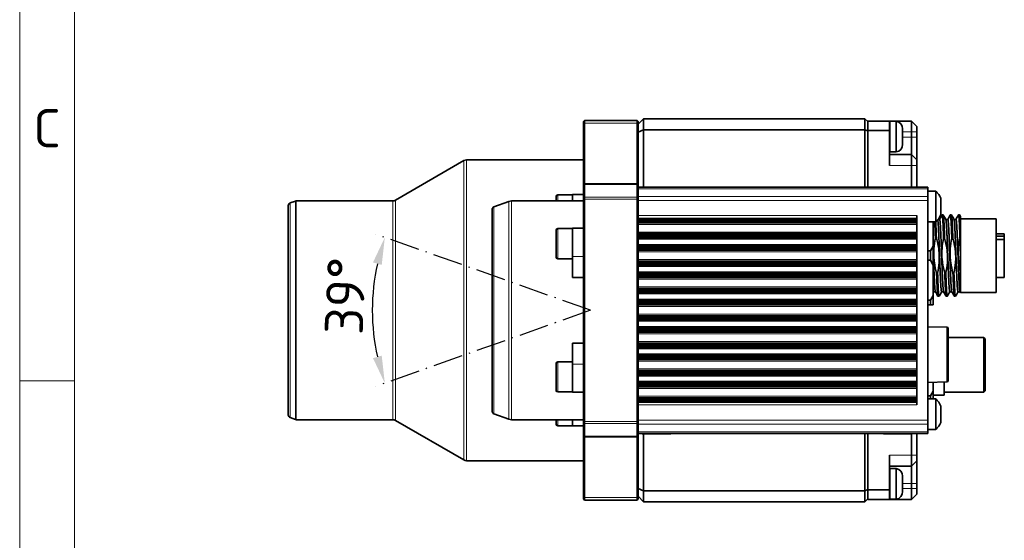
# Model space of a CAD drawing. Header units: millimetres. Extents: x 10 to 830, y 10 to 584.
# Tile 4 of 24: x 10 to 190, y 268 to 363. Entities that reach past the tile are written whole.
import ezdxf

# ---------------------------------------------------------------- set-up
doc = ezdxf.new("R2010")
doc.units = ezdxf.units.MM
doc.header["$LTSCALE"] = 2
doc.linetypes.add('DASH_DOT', pattern=[0.182, 0.1181, -0.0295, 0.0049, -0.0295])
for name, color, linetype, lineweight in [('Bemaßung (ISO)', 7, 'Continuous', 25), ('Rahmen (ISO)', 7, 'Continuous', 70), ('Sichtbar (ISO)', 7, 'Continuous', 35), ('Sichtbar schmal (ISO)', 7, 'Continuous', 18), ('Skizziergeometrie (ISO)', 7, 'Continuous', 25)]:
    doc.layers.add(name, color=color, linetype=linetype, lineweight=lineweight)
doc.styles.add('Bezeichnungstext (ISO)', font='isocpeur.ttf')
doc.styles.add('Notiztext (ISO)', font='isocpeur.ttf')
doc.dimstyles.new('Standard (ISO)', dxfattribs={"dimscale": 2, "dimtxt": 3.5, "dimasz": 2.5, "dimexe": 2, "dimexo": 0, "dimgap": 0.762, "dimtad": 1, "dimtoh": 1, "dimdec": 8, "dimdsep": 46, "dimtxsty": 'Notiztext (ISO)', "dimcen": 0.09, "dimdle": 10, "dimclrd": 256, "dimclre": 256, "dimclrt": 256, "dimadec": 6, "dimazin": 2, "dimtfac": 0.514286, "dimtdec": 3, "dimtmove": 0, "dimatfit": 3, "dimfxl": 1, "dimtolj": 1, "dimlwd": -1, "dimlwe": -1, "dimarcsym": 0})

# ---------------------------------------------------------------- blocks, each defined once
blk = doc.blocks.new('Ränder Basler-A3')
at = {"layer": 'Rahmen (ISO)', "color": 7, "lineweight": 18}
blk.add_line((5, 5), (5, 292), dxfattribs=at)
at = {"layer": 'Rahmen (ISO)', "lineweight": 18}
for p, q in [((10, 194.667), (10, 148.5)), ((10, 148.5), (10, 102.333))]:
    blk.add_line(p, q, dxfattribs=at)
at = {"layer": 'Rahmen (ISO)', "color": 7, "linetype": 'Continuous', "lineweight": 18}
blk.add_line((10, 148.5), (5, 148.5), dxfattribs=at)
at = {"layer": 'Rahmen (ISO)', "insert": (7.5, 171.583), "char_height": 3.5, "attachment_point": 5, "style": 'Bezeichnungstext (ISO)'}
blk.add_mtext('\\fISOCPEUR|b0|i0;{\\H3.5000;C}', dxfattribs=at)
blk = doc.blocks.new('*D24')
at = {"layer": 'Bemaßung (ISO)', "transparency": 16777216}
blk.add_arc((114.45, 309.87), 39.93, 167.6792, 192.3208, dxfattribs=at)
for points in [[(74.64, 318.62), (76.24, 318.16), (76.81, 323.2)], [(76.24, 301.58), (74.64, 301.12), (76.81, 296.54)]]:
    blk.add_solid(points, dxfattribs=at)
at = {"layer": 'Defpoints', "color": 0, "transparency": 16777216}
for p in [(114.43, 309.88), (114.43, 309.86), (114.45, 309.87), (74.78, 305.35)]:
    blk.add_point(p, dxfattribs=at)
at = {"layer": 'Bemaßung (ISO)', "transparency": 16777216, "insert": (65.77, 305.61), "char_height": 7, "attachment_point": 1, "rotation": 87.5941, "style": 'Notiztext (ISO)'}
blk.add_mtext('\\A1;39°', dxfattribs=at)

msp = doc.modelspace()

# ---------------------------------------------------------------- linework, layer by layer
at = {"layer": 'Sichtbar (ISO)'}
for p, q in [((113.35000247, 344.56999977), (113.15000247, 344.36999977)), ((113.15000247, 343.92698608), (113.15000247, 344.36999977)), ((113.35000247, 344.56999977), (113.35000247, 344.09534224)), ((122.95000247, 344.56999977), (113.35000247, 344.56999977)), ((113.35000247, 333.01999977), (113.35000247, 344.09534224)), ((122.95000247, 344.56999977), (123.15000247, 344.36999977)), ((122.95000247, 344.09534224), (122.95000247, 344.56999977)), ((122.95000247, 344.09534224), (122.95000247, 333.01999977)), ((124.15000247, 344.86999977), (123.15000247, 343.86999977)), ((123.15000247, 344.36999977), (123.15000247, 343.92698608)), ((124.15000247, 344.86999977), (124.15000247, 342.86999977)), ((124.15000247, 344.86999977), (164.65000247, 344.86999977)), ((164.65000247, 344.86999977), (165.15000247, 344.36999977)), ((164.65000247, 342.86999977), (164.65000247, 344.86999977)), ((165.15000247, 342.71999977), (165.15000247, 344.46999977)), ((165.15000247, 344.46999977), (169.15000247, 344.46999977)), ((169.15000247, 344.46999977), (173.15000247, 344.46999977)), ((169.15000247, 344.46999977), (169.15000247, 342.71999977)), ((170.35000247, 344.41999977), (169.29000247, 344.41999977)), ((170.35000247, 344.41999977), (170.35000247, 338.81999977)), ((174.15000247, 343.46999977), (173.15000247, 344.46999977)), ((173.15000247, 344.46999977), (173.15000247, 342.46999977)), ((113.15000247, 343.92698608), (113.15000247, 332.81999977)), ((123.15000247, 332.81999977), (123.15000247, 343.92698608)), ((123.15000247, 342.45578621), (124.15000247, 342.86999977)), ((124.15000247, 342.86999977), (124.15000247, 332.36999977)), ((164.65000247, 342.86999977), (124.15000247, 342.86999977)), ((165.15000247, 342.66289299), (164.65000247, 342.86999977)), ((164.65000247, 332.36999977), (164.65000247, 342.86999977)), ((169.15000247, 342.71999977), (165.15000247, 342.71999977)), ((165.15000247, 342.71999977), (165.15000247, 332.36999977)), ((169.15000247, 342.71999977), (169.15000247, 336.36999977)), ((171.55000247, 343.01999977), (171.55000247, 342.83243534)), ((171.55000247, 342.83243534), (171.55000247, 341.61999977)), ((173.15000247, 341.54999977), (173.15000247, 342.46999977)), ((174.15000247, 342.46999977), (174.15000247, 343.46999977)), ((174.15000247, 342.46999977), (174.15000247, 341.54999977)), ((171.55000247, 341.61999977), (171.55000247, 340.40756421)), ((173.15000247, 338.36999977), (173.15000247, 341.54999977)), ((174.15000247, 341.54999977), (174.15000247, 337.36999977)), ((170.35000247, 338.81999977), (169.29000247, 338.81999977)), ((171.55000247, 340.40756421), (171.55000247, 340.21999977)), ((78.74167222, 330.00397437), (91.26795166, 337.23602518)), ((91.76795166, 337.36999977), (113.15000247, 337.36999977)), ((169.15000247, 338.36999977), (173.15000247, 338.36999977)), ((174.15000247, 337.36999977), (173.15000247, 338.36999977)), ((173.15000247, 338.36999977), (173.15000247, 336.36999977)), ((174.15000247, 336.36999977), (174.15000247, 337.36999977)), ((173.15000247, 332.36999977), (173.15000247, 336.36999977)), ((174.15000247, 336.36999977), (174.15000247, 332.36999977)), ((113.35000247, 333.01999977), (113.15000247, 332.81999977)), ((113.15000247, 332.73213181), (113.15000247, 332.81999977)), ((113.15000247, 332.73213181), (113.15000247, 330.42502503)), ((113.35000247, 333.01999977), (113.35000247, 332.87355317)), ((122.95000247, 333.01999977), (113.35000247, 333.01999977)), ((113.35000247, 330.56644638), (113.35000247, 332.87355317)), ((122.95000247, 333.01999977), (123.15000247, 332.81999977)), ((122.95000247, 332.87355317), (122.95000247, 333.01999977)), ((122.95000247, 332.87355317), (122.95000247, 330.56644638)), ((123.15000247, 332.81999977), (123.15000247, 332.73213181)), ((123.15000247, 330.42502503), (123.15000247, 332.73213181)), ((176.15000247, 332.36999977), (123.15000247, 332.36999977)), ((176.15000247, 332.36999977), (176.15000247, 332.07710656)), ((176.15000247, 330.66289299), (176.15000247, 332.07710656)), ((177.62614967, 331.66999977), (176.15000247, 331.66999977)), ((177.62614967, 331.66999977), (177.62614967, 326.06999977)), ((59.47899239, 329.48974232), (60.44089459, 329.83984609)), ((60.61190467, 329.86999977), (78.24167222, 329.86999977)), ((96.77899239, 328.78974232), (99.49843563, 329.77953871)), ((100.01146584, 329.86999977), (113.15000247, 329.86999977)), ((108.15000247, 329.86999977), (108.15000247, 330.67535798)), ((108.45000247, 330.97535798), (111.15000247, 330.97535798)), ((111.15000247, 331.02535798), (111.15000247, 329.86999977)), ((113.15000247, 331.02535798), (111.15000247, 331.02535798)), ((113.15000247, 330.21289299), (113.15000247, 330.42502503)), ((113.15000247, 330.21289299), (113.15000247, 289.52710656)), ((113.35000247, 330.56644638), (113.35000247, 330.21289299)), ((113.35000247, 289.52710656), (113.35000247, 330.21289299)), ((122.95000247, 330.21289299), (122.95000247, 330.56644638)), ((122.95000247, 330.21289299), (122.95000247, 289.52710656)), ((123.15000247, 330.42502503), (123.15000247, 330.21289299)), ((123.15000247, 289.52710656), (123.15000247, 330.21289299)), ((176.15000247, 330.66289299), (176.15000247, 329.95578621)), ((176.15000247, 329.95578621), (176.15000247, 289.78421334)), ((178.55000247, 330.36999977), (178.55000247, 327.36999977)), ((59.15000247, 290.72010354), (59.15000247, 329.01989601)), ((96.45000247, 291.42010354), (96.45000247, 328.31989601)), ((174.15000247, 326.6754087), (123.15000247, 326.6754087)), ((174.15000247, 326.41740062), (123.15000247, 326.41740062)), ((174.15000247, 326.28170018), (123.15000247, 326.28170018)), ((174.15000247, 326.17504369), (123.15000247, 326.17504369)), ((174.15000247, 326.09764277), (123.15000247, 326.09764277)), ((174.15000247, 327.17725949), (174.15000247, 292.56273999)), ((178.30625247, 326.49810096), (178.0023711, 326.49810096)), ((178.96250247, 327.30999977), (178.77500247, 327.30999977)), ((179.80625247, 326.49810096), (179.43809471, 326.49810096)), ((180.46250247, 327.30999977), (180.27500247, 327.30999977)), ((181.30625247, 326.49810096), (180.93809471, 326.49810096)), ((181.96250247, 327.30999977), (181.77500247, 327.30999977)), ((181.97479395, 327.29926098), (182.15000247, 326.99624785)), ((182.15000247, 325.13087432), (182.15000247, 326.99627696)), ((188.65000247, 326.58999977), (182.15000247, 326.58999977)), ((188.65000247, 313.14999977), (188.65000247, 326.58999977)), ((108.15000247, 319.60814285), (108.15000247, 324.50814285)), ((108.45000247, 324.80814285), (111.15000247, 324.80814285)), ((111.15000247, 324.85814285), (111.15000247, 319.69664706)), ((113.15000247, 324.85814285), (111.15000247, 324.85814285)), ((174.15000247, 326.04965098), (123.15000247, 326.04965098)), ((174.15000247, 326.0288789), (123.15000247, 326.0288789)), ((177.62614967, 326.06999977), (176.15000247, 326.06999977)), ((177.15000247, 326.06999977), (177.15000247, 321.60205058)), ((182.15000247, 323.0629921), (182.15000247, 325.13087432)), ((174.15000247, 323.71112024), (123.15000247, 323.71112024)), ((174.15000247, 323.69034815), (123.15000247, 323.69034815)), ((174.15000247, 323.64235635), (123.15000247, 323.64235635)), ((174.15000247, 323.56495541), (123.15000247, 323.56495541)), ((174.15000247, 323.45829891), (123.15000247, 323.45829891)), ((174.15000247, 323.32259846), (123.15000247, 323.32259846)), ((174.15000247, 323.05159274), (123.15000247, 323.05159274)), ((177.73129575, 323.0629921), (177.54379575, 323.0629921)), ((179.23129575, 323.0629921), (179.04379575, 323.0629921)), ((180.73129575, 323.0629921), (180.54379575, 323.0629921)), ((182.15000247, 323.0629921), (182.04379575, 323.0629921)), ((182.15000247, 323.0629921), (182.15000247, 319.86999977)), ((190.15000247, 323.86999977), (188.65000247, 323.86999977)), ((190.15000247, 323.40723699), (188.65000247, 323.40723699)), ((190.15000247, 322.83478191), (188.65000247, 322.83478191)), ((190.15000247, 323.40723699), (190.15000247, 323.86999977)), ((190.15000247, 323.40723699), (190.15000247, 322.83478191)), ((190.15000247, 315.86999977), (190.15000247, 322.83478191)), ((123.15000247, 321.6884064), (174.15000247, 321.6884064)), ((174.15000247, 321.41740069), (123.15000247, 321.41740069)), ((174.15000247, 321.28170025), (123.15000247, 321.28170025)), ((174.15000247, 321.17504376), (123.15000247, 321.17504376)), ((174.15000247, 321.09764284), (123.15000247, 321.09764284)), ((174.15000247, 321.04965105), (123.15000247, 321.04965105)), ((174.15000247, 321.02887897), (123.15000247, 321.02887897)), ((176.65000247, 320.73602518), (176.15000247, 320.73602518)), ((176.65000247, 320.73602518), (177.15000247, 321.60205058)), ((176.65000247, 319.00397437), (176.65000247, 320.73602518)), ((177.15000247, 321.60205058), (177.15000247, 318.13794897)), ((108.45000247, 319.30814285), (111.15000247, 319.30814285)), ((111.15000247, 315.8818338), (111.15000247, 319.69664706)), ((176.65000247, 319.00397437), (176.15000247, 319.00397437)), ((177.15000247, 318.13794897), (176.65000247, 319.00397437)), ((182.15000247, 319.86999977), (182.15000247, 317.07745968)), ((174.15000247, 318.7111203), (123.15000247, 318.7111203)), ((174.15000247, 318.69034822), (123.15000247, 318.69034822)), ((174.15000247, 318.64235642), (123.15000247, 318.64235642)), ((174.15000247, 318.56495548), (123.15000247, 318.56495548)), ((174.15000247, 318.45829898), (123.15000247, 318.45829898)), ((174.15000247, 318.32259853), (123.15000247, 318.32259853)), ((174.15000247, 318.05159281), (123.15000247, 318.05159281)), ((177.15000247, 318.13794897), (177.15000247, 312.60205058)), ((182.15000247, 313.06741374), (182.15000247, 317.07745968)), ((113.15000247, 315.8818338), (111.15000247, 315.8818338)), ((123.15000247, 316.68840647), (174.15000247, 316.68840647)), ((174.15000247, 316.41740076), (123.15000247, 316.41740076)), ((174.15000247, 316.28170032), (123.15000247, 316.28170032)), ((174.15000247, 316.17504383), (123.15000247, 316.17504383)), ((174.15000247, 316.0976429), (123.15000247, 316.0976429)), ((174.15000247, 316.04965112), (123.15000247, 316.04965112)), ((174.15000247, 316.02887904), (123.15000247, 316.02887904)), ((177.94370919, 316.67700745), (177.75620919, 316.67700745)), ((179.44370919, 316.67700745), (179.25620919, 316.67700745)), ((180.94370919, 316.67700745), (180.75620919, 316.67700745)), ((190.15000247, 315.86999977), (188.65000247, 315.86999977)), ((174.15000247, 313.71112037), (123.15000247, 313.71112037)), ((174.15000247, 313.69034829), (123.15000247, 313.69034829)), ((174.15000247, 313.64235648), (123.15000247, 313.64235648)), ((174.15000247, 313.56495555), (123.15000247, 313.56495555)), ((174.15000247, 313.45829904), (123.15000247, 313.45829904)), ((174.15000247, 313.32259859), (123.15000247, 313.32259859)), ((174.15000247, 313.05159288), (123.15000247, 313.05159288)), ((123.15000247, 311.68840654), (174.15000247, 311.68840654)), ((176.65000247, 311.73602518), (176.15000247, 311.73602518)), ((176.65000247, 311.73602518), (177.15000247, 312.60205058)), ((176.65000247, 310.86999977), (176.65000247, 311.73602518)), ((177.15000247, 312.60205058), (177.15000247, 310.86999977)), ((177.54941023, 313.24189859), (177.18125247, 313.24189859)), ((178.21250247, 312.42999977), (178.02500247, 312.42999977)), ((179.04941023, 313.24189859), (178.68125247, 313.24189859)), ((179.71250247, 312.42999977), (179.52500247, 312.42999977)), ((180.54941023, 313.24189859), (180.18125247, 313.24189859)), ((181.21250247, 312.42999977), (181.02500247, 312.42999977)), ((182.0494099, 313.24189859), (181.68125247, 313.24189859)), ((182.15000247, 313.06797649), (182.04240933, 313.25400239)), ((188.65000247, 313.14999977), (182.15000247, 313.14999977)), ((174.15000247, 311.41740083), (123.15000247, 311.41740083)), ((174.15000247, 311.28170039), (123.15000247, 311.28170039)), ((174.15000247, 311.1750439), (123.15000247, 311.1750439)), ((174.15000247, 311.09764297), (123.15000247, 311.09764297)), ((174.15000247, 311.04965118), (123.15000247, 311.04965118)), ((174.15000247, 311.02887911), (123.15000247, 311.02887911)), ((176.65000247, 310.86999977), (176.15000247, 310.86999977)), ((177.15000247, 310.86999977), (176.65000247, 310.86999977)), ((174.15000247, 308.71112044), (123.15000247, 308.71112044)), ((174.15000247, 308.69034835), (123.15000247, 308.69034835)), ((174.15000247, 308.64235655), (123.15000247, 308.64235655)), ((174.15000247, 308.56495562), (123.15000247, 308.56495562)), ((174.15000247, 308.45829911), (123.15000247, 308.45829911)), ((174.15000247, 308.32259866), (123.15000247, 308.32259866)), ((174.15000247, 308.05159295), (123.15000247, 308.05159295)), ((123.15000247, 306.6884066), (174.15000247, 306.6884066)), ((174.15000247, 306.41740089), (123.15000247, 306.41740089)), ((174.15000247, 306.28170046), (123.15000247, 306.28170046)), ((179.6165467, 306.76999977), (176.15000247, 306.86077443)), ((179.86000247, 297.01991411), (179.86000247, 306.52008544)), ((174.15000247, 306.17504396), (123.15000247, 306.17504396)), ((174.15000247, 306.09764304), (123.15000247, 306.09764304)), ((174.15000247, 306.04965125), (123.15000247, 306.04965125)), ((174.15000247, 306.02887917), (123.15000247, 306.02887917)), ((186.40000247, 304.86999977), (179.86000247, 304.86999977)), ((186.40000247, 304.86999977), (186.40000247, 294.86999977)), ((186.65000247, 304.61999977), (186.40000247, 304.86999977)), ((186.65000247, 295.11999977), (186.65000247, 304.61999977)), ((111.15000247, 303.85816575), (113.15000247, 303.85816575)), ((111.15000247, 300.04335249), (111.15000247, 303.85816575)), ((174.15000247, 303.71112051), (123.15000247, 303.71112051)), ((174.15000247, 303.69034842), (123.15000247, 303.69034842)), ((174.15000247, 303.64235662), (123.15000247, 303.64235662)), ((174.15000247, 303.56495568), (123.15000247, 303.56495568)), ((174.15000247, 303.45829918), (123.15000247, 303.45829918)), ((174.15000247, 303.32259873), (123.15000247, 303.32259873)), ((174.15000247, 303.05159301), (123.15000247, 303.05159301)), ((123.15000247, 301.68840667), (174.15000247, 301.68840667)), ((174.15000247, 301.41740096), (123.15000247, 301.41740096)), ((174.15000247, 301.28170052), (123.15000247, 301.28170052)), ((174.15000247, 301.17504403), (123.15000247, 301.17504403)), ((174.15000247, 301.09764311), (123.15000247, 301.09764311)), ((174.15000247, 301.04965132), (123.15000247, 301.04965132)), ((174.15000247, 301.02887924), (123.15000247, 301.02887924)), ((108.15000247, 295.2318567), (108.15000247, 300.1318567)), ((108.45000247, 300.4318567), (111.15000247, 300.4318567)), ((111.15000247, 300.04335249), (111.15000247, 294.8818567)), ((174.15000247, 298.71112057), (123.15000247, 298.71112057)), ((174.15000247, 298.69034849), (123.15000247, 298.69034849)), ((174.15000247, 298.64235669), (123.15000247, 298.64235669)), ((174.15000247, 298.56495575), (123.15000247, 298.56495575)), ((174.15000247, 298.45829925), (123.15000247, 298.45829925)), ((174.15000247, 298.3225988), (123.15000247, 298.3225988)), ((174.15000247, 298.05159308), (123.15000247, 298.05159308)), ((123.15000247, 296.68840674), (174.15000247, 296.68840674)), ((174.15000247, 296.41740103), (123.15000247, 296.41740103)), ((174.15000247, 296.28170059), (123.15000247, 296.28170059)), ((174.15000247, 296.1750441), (123.15000247, 296.1750441)), ((174.15000247, 296.09764317), (123.15000247, 296.09764317)), ((174.15000247, 296.04965139), (123.15000247, 296.04965139)), ((174.15000247, 296.02887931), (123.15000247, 296.02887931)), ((179.6165467, 296.76999977), (176.15000247, 296.67922512)), ((177.15000247, 296.70541104), (177.15000247, 295.10205058)), ((179.15000247, 294.36999977), (179.15000247, 296.75778288)), ((108.45000247, 294.9318567), (111.15000247, 294.9318567)), ((113.15000247, 294.8818567), (111.15000247, 294.8818567)), ((174.15000247, 293.71112064), (123.15000247, 293.71112064)), ((174.15000247, 293.69034856), (123.15000247, 293.69034856)), ((176.65000247, 294.23602518), (176.15000247, 294.23602518)), ((177.62614967, 293.66999977), (176.15000247, 293.66999977)), ((176.65000247, 294.23602518), (177.15000247, 295.10205058)), ((176.65000247, 293.66999977), (176.65000247, 294.23602518)), ((177.15000247, 295.10205058), (177.15000247, 293.66999977)), ((179.15000247, 294.36999977), (177.15000247, 294.36999977)), ((177.62614967, 293.66999977), (177.62614967, 288.06999977)), ((186.40000247, 294.86999977), (179.15000247, 294.86999977)), ((186.65000247, 295.11999977), (186.40000247, 294.86999977)), ((174.15000247, 293.64235676), (123.15000247, 293.64235676)), ((174.15000247, 293.56495582), (123.15000247, 293.56495582)), ((174.15000247, 293.45829932), (123.15000247, 293.45829932)), ((174.15000247, 293.32259887), (123.15000247, 293.32259887)), ((174.15000247, 293.06459078), (123.15000247, 293.06459078)), ((178.55000247, 292.36999977), (178.55000247, 289.36999977)), ((59.47899239, 290.25025723), (60.44089459, 289.90015346)), ((96.77899239, 290.95025723), (99.49843563, 289.96046084)), ((60.61190467, 289.86999977), (78.24167222, 289.86999977)), ((78.74167222, 289.73602518), (91.26795166, 282.50397437)), ((100.01146584, 289.86999977), (113.15000247, 289.86999977)), ((108.15000247, 289.06464157), (108.15000247, 289.86999977)), ((108.45000247, 288.76464157), (111.15000247, 288.76464157)), ((111.15000247, 289.86999977), (111.15000247, 288.71464157)), ((113.15000247, 288.71464157), (111.15000247, 288.71464157)), ((113.15000247, 289.31497452), (113.15000247, 289.52710656)), ((113.15000247, 289.31497452), (113.15000247, 287.00786774)), ((113.35000247, 289.52710656), (113.35000247, 289.17355317)), ((113.35000247, 286.86644638), (113.35000247, 289.17355317)), ((122.95000247, 289.17355317), (122.95000247, 289.52710656)), ((122.95000247, 289.17355317), (122.95000247, 286.86644638)), ((123.15000247, 289.52710656), (123.15000247, 289.31497452)), ((123.15000247, 287.00786774), (123.15000247, 289.31497452)), ((176.15000247, 289.78421334), (176.15000247, 289.07710656)), ((176.15000247, 287.66289299), (176.15000247, 289.07710656)), ((113.15000247, 286.91999977), (113.15000247, 287.00786774)), ((113.15000247, 286.91999977), (113.15000247, 275.81301347)), ((113.35000247, 286.71999977), (113.15000247, 286.91999977)), ((113.35000247, 286.86644638), (113.35000247, 286.71999977)), ((113.35000247, 275.64465731), (113.35000247, 286.71999977)), ((113.35000247, 286.71999977), (122.95000247, 286.71999977)), ((122.95000247, 286.71999977), (123.15000247, 286.91999977)), ((122.95000247, 286.71999977), (122.95000247, 286.86644638)), ((122.95000247, 286.71999977), (122.95000247, 275.64465731)), ((123.15000247, 287.36999977), (176.15000247, 287.36999977)), ((123.15000247, 287.00786774), (123.15000247, 286.91999977)), ((123.15000247, 275.81301347), (123.15000247, 286.91999977)), ((128.96000247, 287.26999977), (124.06000247, 287.26999977)), ((124.15000247, 287.26999977), (124.15000247, 276.86999977)), ((164.65000247, 276.86999977), (164.65000247, 287.36999977)), ((165.15000247, 287.36999977), (165.15000247, 277.01999977)), ((173.10000247, 287.26999977), (168.20000247, 287.26999977)), ((173.15000247, 283.36999977), (173.15000247, 287.27419579)), ((174.15000247, 287.36999977), (174.15000247, 283.36999977)), ((177.62614967, 288.06999977), (176.15000247, 288.06999977)), ((176.15000247, 287.66289299), (176.15000247, 287.36999977)), ((169.15000247, 283.36999977), (169.15000247, 277.01999977)), ((173.15000247, 283.36999977), (173.15000247, 281.36999977)), ((174.15000247, 282.36999977), (174.15000247, 283.36999977)), ((91.76795166, 282.36999977), (113.15000247, 282.36999977)), ((173.15000247, 281.36999977), (169.15000247, 281.36999977)), ((174.15000247, 282.36999977), (173.15000247, 281.36999977)), ((173.15000247, 278.18999977), (173.15000247, 281.36999977)), ((174.15000247, 282.36999977), (174.15000247, 278.18999977)), ((170.35000247, 280.91999977), (169.29000247, 280.91999977)), ((170.35000247, 280.91999977), (170.35000247, 275.31999977)), ((171.55000247, 279.51999977), (171.55000247, 279.33243534)), ((171.55000247, 279.33243534), (171.55000247, 278.11999977)), ((171.55000247, 278.11999977), (171.55000247, 276.90756421)), ((173.15000247, 277.26999977), (173.15000247, 278.18999977)), ((174.15000247, 278.18999977), (174.15000247, 277.26999977)), ((113.15000247, 275.36999977), (113.15000247, 275.81301347)), ((113.35000247, 275.64465731), (113.35000247, 275.16999977)), ((122.95000247, 275.16999977), (122.95000247, 275.64465731)), ((123.15000247, 277.28421334), (124.15000247, 276.86999977)), ((123.15000247, 275.86999977), (124.15000247, 274.86999977)), ((123.15000247, 275.81301347), (123.15000247, 275.36999977)), ((124.15000247, 276.86999977), (124.15000247, 274.86999977)), ((124.15000247, 276.86999977), (164.65000247, 276.86999977)), ((165.15000247, 277.07710656), (164.65000247, 276.86999977)), ((164.65000247, 274.86999977), (164.65000247, 276.86999977)), ((165.15000247, 275.26999977), (165.15000247, 277.01999977)), ((165.15000247, 277.01999977), (169.15000247, 277.01999977)), ((169.15000247, 277.01999977), (169.15000247, 275.26999977)), ((171.55000247, 276.90756421), (171.55000247, 276.71999977)), ((173.15000247, 277.26999977), (173.15000247, 275.26999977)), ((173.15000247, 275.26999977), (174.15000247, 276.26999977)), ((174.15000247, 276.26999977), (174.15000247, 277.26999977)), ((113.35000247, 275.16999977), (113.15000247, 275.36999977)), ((113.35000247, 275.16999977), (122.95000247, 275.16999977)), ((123.15000247, 275.36999977), (122.95000247, 275.16999977)), ((164.65000247, 274.86999977), (124.15000247, 274.86999977)), ((165.15000247, 275.36999977), (164.65000247, 274.86999977)), ((169.15000247, 275.26999977), (165.15000247, 275.26999977)), ((173.15000247, 275.26999977), (169.15000247, 275.26999977)), ((170.35000247, 275.31999977), (169.29000247, 275.31999977))]:
    msp.add_line(p, q, dxfattribs=at)
for centre, radius, start, end in [((169.29000247, 344.27999977), 0.14, 90, 180), ((170.1333358, 343.01999977), 1.41666667, 0, 81.20258929), ((169.29000247, 338.95999977), 0.14, 180, 270), ((170.1333358, 340.21999977), 1.41666667, 278.79741071, 0), ((91.76795166, 336.36999977), 1, 90, 120), ((174.06458963, 328.16068502), 5, 26.2228053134, 44.5766606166), ((60.61190467, 329.36999977), 0.5, 90, 110), ((78.24167222, 330.86999977), 1, 270, 300), ((100.01146584, 328.36999977), 1.5, 90, 110), ((108.45000247, 330.67535798), 0.3, 90, 180), ((59.65000247, 329.01989601), 0.5, 110, 180), ((96.95000247, 328.31989601), 0.5, 110, 180), ((174.06458963, 329.57931453), 5, 315.4233393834, 333.7771946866), ((108.45000247, 324.50814285), 0.3, 90, 180), ((108.45000247, 319.60814285), 0.3, 180, 270), ((179.61000247, 306.52008544), 0.25, 0, 88.5), ((108.45000247, 300.1318567), 0.3, 90, 180), ((179.61000247, 297.01991411), 0.25, 271.5, 0), ((108.45000247, 295.2318567), 0.3, 180, 270), ((174.06458963, 290.16068502), 5, 26.2228053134, 44.5766606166), ((59.65000247, 290.72010354), 0.5, 180, 250), ((96.95000247, 291.42010354), 0.5, 180, 250), ((60.61190467, 290.36999977), 0.5, 250, 270), ((78.24167222, 288.86999977), 1, 60, 90), ((100.01146584, 291.36999977), 1.5, 250, 270), ((108.45000247, 289.06464157), 0.3, 180, 270), ((174.06458963, 291.57931453), 5, 315.4233393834, 333.7771946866), ((124.06000247, 287.56999977), 0.3, 221.8103148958, 270), ((128.96000247, 287.56999977), 0.3, 270, 318.1896851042), ((168.20000247, 287.56999977), 0.3, 221.8103148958, 270), ((173.10000247, 287.56999977), 0.3, 270, 318.1896851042), ((91.76795166, 283.36999977), 1, 240, 270), ((169.29000247, 280.77999977), 0.14, 90, 180), ((170.1333358, 279.51999977), 1.41666667, 0, 81.20258929), ((170.1333358, 276.71999977), 1.41666667, 278.79741071, 0), ((169.29000247, 275.45999977), 0.14, 180, 270)]:
    msp.add_arc(centre, radius, start, end, dxfattribs=at)
for points, weights, knots in [([(178.68125247, 313.24189859), (178.58750247, 313.24189859), (178.49375247, 315.18322448), (178.40000247, 317.12455037), (178.30625247, 319.86999977), (178.21250247, 322.61544918), (178.11875247, 324.55677507), (178.04133849, 326.15982326), (177.96050257, 326.44532946)], [1, 0.923879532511, 1, 0.923879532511, 1, 0.923879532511, 1, 0.936298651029, 0.979214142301], [0.358684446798, 0.358684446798, 0.358684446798, 0.374988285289, 0.374988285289, 0.39129212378, 0.39129212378, 0.40759596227, 0.40759596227, 0.421239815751, 0.421239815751, 0.421239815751]), ([(179.04240933, 313.25400239), (178.95458545, 313.40584003), (178.86875247, 315.18322448), (178.77500247, 317.12455037), (178.68125247, 319.86999977), (178.58750247, 322.61544918), (178.49375247, 324.55677507), (178.40000247, 326.49810096), (178.30625247, 326.49810096)], [0.988984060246, 0.929856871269, 1, 0.923879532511, 1, 0.923879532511, 1, 0.923879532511, 1], [0.344976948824, 0.344976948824, 0.344976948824, 0.359375, 0.359375, 0.375, 0.375, 0.390625, 0.390625, 0.40625, 0.40625, 0.40625]), ([(179.04379575, 323.0629921), (179.00156714, 324.22285468), (178.96250247, 325.13087423), (178.86875247, 327.30999977), (178.77500247, 327.30999977), (178.76891999, 327.30999977), (178.76271098, 327.29926098)], [0.962562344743, 0.966807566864, 1, 0.923879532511, 1, 0.994682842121, 0.990108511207], [0.400486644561, 0.400486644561, 0.400486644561, 0.407595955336, 0.407595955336, 0.42389979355, 0.42389979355, 0.425038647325, 0.425038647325, 0.425038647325]), ([(180.18125247, 313.24189859), (180.08750247, 313.24189859), (179.99375247, 315.18322448), (179.90000247, 317.12455037), (179.80625247, 319.86999977), (179.71250247, 322.61544918), (179.61875247, 324.55677507), (179.53291949, 326.33415951), (179.4450956, 326.48599715)], [1, 0.923879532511, 1, 0.923879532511, 1, 0.923879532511, 1, 0.929856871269, 0.988984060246], [0.228253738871, 0.228253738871, 0.228253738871, 0.244557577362, 0.244557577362, 0.260861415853, 0.260861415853, 0.277165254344, 0.277165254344, 0.292188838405, 0.292188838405, 0.292188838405]), ([(180.54240933, 313.25400239), (180.45458545, 313.40584003), (180.36875247, 315.18322448), (180.27500247, 317.12455037), (180.18125247, 319.86999977), (180.08750247, 322.61544918), (179.99375247, 324.55677507), (179.90000247, 326.49810096), (179.80625247, 326.49810096)], [0.988984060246, 0.929856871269, 1, 0.923879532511, 1, 0.923879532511, 1, 0.923879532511, 1], [0.219976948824, 0.219976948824, 0.219976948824, 0.234375, 0.234375, 0.25, 0.25, 0.265625, 0.265625, 0.28125, 0.28125, 0.28125]), ([(180.54379575, 323.0629921), (180.50156714, 324.22285468), (180.46250247, 325.13087423), (180.36875247, 327.30999977), (180.27500247, 327.30999977), (180.26891999, 327.30999977), (180.26271098, 327.29926098)], [0.962562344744, 0.966807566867, 1, 0.923879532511, 1, 0.994682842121, 0.990108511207], [0.270055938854, 0.270055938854, 0.270055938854, 0.277165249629, 0.277165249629, 0.293469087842, 0.293469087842, 0.294607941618, 0.294607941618, 0.294607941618]), ([(181.68125247, 313.24189859), (181.58750247, 313.24189859), (181.49375247, 315.18322448), (181.40000247, 317.12455037), (181.30625247, 319.86999977), (181.21250247, 322.61544918), (181.11875247, 324.55677507), (181.03291949, 326.33415951), (180.9450956, 326.48599715)], [1, 0.923879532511, 1, 0.923879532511, 1, 0.923879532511, 1, 0.929856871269, 0.988984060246], [0.097823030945, 0.097823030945, 0.097823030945, 0.114126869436, 0.114126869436, 0.130430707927, 0.130430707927, 0.146734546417, 0.146734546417, 0.161758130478, 0.161758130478, 0.161758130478]), ([(182.04240933, 313.25400239), (181.95458545, 313.40584003), (181.86875247, 315.18322448), (181.77500247, 317.12455037), (181.68125247, 319.86999977), (181.58750247, 322.61544918), (181.49375247, 324.55677507), (181.40000247, 326.49810096), (181.30625247, 326.49810096)], [0.988984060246, 0.929856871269, 1, 0.923879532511, 1, 0.923879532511, 1, 0.923879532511, 1], [0.094976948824, 0.094976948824, 0.094976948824, 0.109375, 0.109375, 0.125, 0.125, 0.140625, 0.140625, 0.15625, 0.15625, 0.15625]), ([(182.04379575, 323.0629921), (182.00156714, 324.22285468), (181.96250247, 325.13087423), (181.86875247, 327.30999977), (181.77500247, 327.30999977), (181.76891999, 327.30999977), (181.76271098, 327.29926098)], [0.962562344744, 0.966807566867, 1, 0.923879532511, 1, 0.994682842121, 0.990108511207], [0.139625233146, 0.139625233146, 0.139625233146, 0.146734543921, 0.146734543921, 0.163038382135, 0.163038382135, 0.16417723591, 0.16417723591, 0.16417723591]), ([(177.54379575, 323.0629921), (177.50156714, 324.22285468), (177.46250247, 325.13087423), (177.43982632, 325.65795881), (177.41573747, 326.06999977)], [0.962562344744, 0.966807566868, 1, 0.980460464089, 0.970952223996], [0.530917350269, 0.530917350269, 0.530917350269, 0.538026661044, 0.538026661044, 0.542211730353, 0.542211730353, 0.542211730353]), ([(177.54240933, 313.25400239), (177.45458545, 313.40584003), (177.36875247, 315.18322448), (177.27500247, 317.12455037), (177.18125247, 319.86999977), (177.16598305, 320.31716153), (177.15000247, 320.76027125)], [0.988984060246, 0.929856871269, 1, 0.923879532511, 1, 0.98675816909, 0.978123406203], [0.469976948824, 0.469976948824, 0.469976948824, 0.484375, 0.484375, 0.5, 0.5, 0.502718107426, 0.502718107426, 0.502718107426]), ([(178.02500247, 312.42999977), (177.93125247, 312.42999977), (177.83750247, 314.60912532), (177.79843779, 315.51714487), (177.75620919, 316.67700745)], [1, 0.923879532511, 1, 0.966807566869, 0.962562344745], [0.489115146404, 0.489115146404, 0.489115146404, 0.505418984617, 0.505418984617, 0.512528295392, 0.512528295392, 0.512528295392]), ([(179.52500247, 312.42999977), (179.43125247, 312.42999977), (179.33750247, 314.60912532), (179.29843779, 315.51714487), (179.25620919, 316.67700745)], [1, 0.923879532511, 1, 0.966807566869, 0.962562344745], [0.358684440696, 0.358684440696, 0.358684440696, 0.374988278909, 0.374988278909, 0.382097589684, 0.382097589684, 0.382097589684]), ([(181.02500247, 312.42999977), (180.93125247, 312.42999977), (180.83750247, 314.60912532), (180.79843779, 315.51714487), (180.75620919, 316.67700745)], [1, 0.923879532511, 1, 0.966807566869, 0.962562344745], [0.228253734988, 0.228253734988, 0.228253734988, 0.244557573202, 0.244557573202, 0.251666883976, 0.251666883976, 0.251666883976])]:
    msp.add_rational_spline(points, weights, degree=2, knots=knots, dxfattribs=at)
for points in [[(178.29941023, 326.49810096), (178.45386685, 326.76514095), (178.60829793, 327.03219575), (178.76271098, 327.29926098)], [(178.97479395, 327.29926098), (179.13153998, 327.02816076), (179.28830456, 326.75707129), (179.4450956, 326.48599715)], [(179.79941023, 326.49810096), (179.95386685, 326.76514095), (180.10829793, 327.03219575), (180.26271098, 327.29926098)], [(180.47479395, 327.29926098), (180.63153998, 327.02816076), (180.78830456, 326.75707129), (180.9450956, 326.48599715)], [(181.29941023, 326.49810096), (181.45386685, 326.76514095), (181.60829793, 327.03219575), (181.76271098, 327.29926098)], [(177.18809471, 313.24189859), (177.17539712, 313.21994573), (177.16269971, 313.19799278), (177.15000247, 313.17603973)], [(178.01271098, 312.44073857), (177.85596496, 312.71183879), (177.69920038, 312.98292826), (177.54240933, 313.25400239)], [(178.68809471, 313.24189859), (178.53363808, 312.9748586), (178.37920701, 312.7078038), (178.22479395, 312.44073857)], [(179.51271098, 312.44073857), (179.35596496, 312.71183879), (179.19920038, 312.98292826), (179.04240933, 313.25400239)], [(180.18809471, 313.24189859), (180.03363808, 312.9748586), (179.87920701, 312.7078038), (179.72479395, 312.44073857)], [(181.01271098, 312.44073857), (180.85596496, 312.71183879), (180.69920038, 312.98292826), (180.54240933, 313.25400239)], [(181.68809471, 313.24189859), (181.53363808, 312.9748586), (181.37920701, 312.7078038), (181.22479395, 312.44073857)]]:
    msp.add_open_spline(points, degree=3, dxfattribs=at)
for points, knots in [([(179.23129575, 323.0629921), (179.20161683, 323.87816173), (179.17289833, 324.61604571), (179.11740408, 325.86784059), (179.08784869, 326.37028363), (179.02524327, 327.11045525), (178.99276692, 327.30999977), (178.96250247, 327.30999977)], [-1.68320258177, -1.68320258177, -1.68320258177, -1.68320258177, -1.4123672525, -1.4123672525, -1.1403310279, -1.1403310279, -0.84168309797, -0.84168309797, -0.84168309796, -0.84168309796]), ([(180.73129575, 323.0629921), (180.70161683, 323.87816173), (180.67289833, 324.61604571), (180.61740408, 325.86784059), (180.58784869, 326.37028363), (180.52524327, 327.11045525), (180.49276692, 327.30999977), (180.46250247, 327.30999977)], [-1.68320258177, -1.68320258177, -1.68320258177, -1.68320258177, -1.4123672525, -1.4123672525, -1.14033102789, -1.14033102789, -0.84168309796, -0.84168309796, -0.84168309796, -0.84168309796]), ([(182.15000247, 325.13087432), (182.12866416, 325.62686151), (182.10618093, 326.05026708), (182.05990084, 326.73195658), (182.03632987, 326.98399487), (181.99579621, 327.25220415), (181.97922767, 327.30999808), (181.96260562, 327.30999838)], [-1.42688740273, -1.42688740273, -1.42688740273, -1.42688740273, -1.21633133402, -1.21633133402, -1.00246971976, -1.00246971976, -0.84104290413, -0.84104290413, -0.84104290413, -0.84104290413]), ([(177.73129575, 323.0629921), (177.70161683, 323.87816172), (177.67289833, 324.61604571), (177.63158323, 325.54799854), (177.61753426, 325.82545065), (177.60323747, 326.06999804)], [-1.68320258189, -1.68320258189, -1.68320258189, -1.68320258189, -1.41236725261, -1.41236725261, -1.27903837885, -1.27903837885, -1.27903837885, -1.27903837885]), ([(177.75620919, 316.67700745), (177.58154524, 317.30646929), (177.43963287, 317.94576536), (177.30246608, 318.91086294), (177.26954058, 319.22778387), (177.24395067, 319.64082828), (177.23928274, 319.73472316), (177.23547287, 319.83683166), (177.2351784, 319.84495708), (177.23478588, 319.85611836), (177.23468033, 319.85915392), (177.23449981, 319.86440669), (177.23442426, 319.86662386), (177.23426944, 319.87120685), (177.23418926, 319.87360175), (177.23400427, 319.87917743), (177.23389955, 319.88237223), (177.23356573, 319.89268347), (177.2333417, 319.89980006), (177.23023153, 320.00149332), (177.22846523, 320.09606044), (177.22572004, 320.5052242), (177.23612861, 320.81827171), (177.3057821, 321.78433598), (177.40470895, 322.42520282), (177.54379575, 323.0629921)], [-0.64829686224, -0.64829686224, -0.64829686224, -0.64829686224, -0.45087473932, -0.45087473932, -0.35451716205, -0.35451716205, -0.32617871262, -0.32617871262, -0.32372877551, -0.32372877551, -0.32281355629, -0.32281355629, -0.32214509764, -0.32214509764, -0.32143183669, -0.32143183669, -0.32047477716, -0.32047477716, -0.31834295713, -0.31834295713, -0.29001283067, -0.29001283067, -0.19583367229, -0.19583367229, 0, 0, 0, 0]), ([(177.73129575, 323.0629921), (177.90595969, 322.43353026), (178.04787207, 321.79423418), (178.18503885, 320.8291366), (178.21796435, 320.51221568), (178.24355427, 320.09917127), (178.2482222, 320.00527638), (178.25203206, 319.90316788), (178.25232653, 319.89504247), (178.25271906, 319.88388119), (178.2528246, 319.88084562), (178.25300513, 319.87559286), (178.25308068, 319.87337569), (178.2532355, 319.8687927), (178.25331567, 319.8663978), (178.25350067, 319.86082211), (178.25360538, 319.85762732), (178.25393921, 319.84731608), (178.25416324, 319.84019948), (178.25727341, 319.73850623), (178.2590397, 319.64393911), (178.26178489, 319.23477535), (178.25137632, 318.92172784), (178.18172283, 317.95566357), (178.08279599, 317.31479673), (177.94370919, 316.67700745)], [-0.64829686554, -0.64829686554, -0.64829686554, -0.64829686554, -0.45087473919, -0.45087473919, -0.35451716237, -0.35451716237, -0.32617871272, -0.32617871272, -0.32372877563, -0.32372877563, -0.3228135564, -0.3228135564, -0.32214509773, -0.32214509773, -0.32143183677, -0.32143183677, -0.32047477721, -0.32047477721, -0.31834295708, -0.31834295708, -0.29001283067, -0.29001283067, -0.1958336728, -0.1958336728, 0, 0, 0, 0]), ([(179.25620919, 316.67700745), (179.08154524, 317.30646929), (178.93963287, 317.94576536), (178.80246608, 318.91086294), (178.76954058, 319.22778387), (178.74395067, 319.64082828), (178.73928274, 319.73472316), (178.73547287, 319.83683166), (178.7351784, 319.84495708), (178.73478588, 319.85611836), (178.73468033, 319.85915392), (178.73449981, 319.86440669), (178.73442426, 319.86662386), (178.73426944, 319.87120685), (178.73418926, 319.87360175), (178.73400427, 319.87917743), (178.73389955, 319.88237223), (178.73356573, 319.89268347), (178.7333417, 319.89980006), (178.73023153, 320.00149332), (178.72846523, 320.09606044), (178.72572004, 320.5052242), (178.73612861, 320.81827171), (178.8057821, 321.78433598), (178.90470895, 322.42520282), (179.04379575, 323.0629921)], [-0.64829686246, -0.64829686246, -0.64829686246, -0.64829686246, -0.45087473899, -0.45087473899, -0.35451716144, -0.35451716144, -0.32617871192, -0.32617871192, -0.32372877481, -0.32372877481, -0.32281355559, -0.32281355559, -0.32214509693, -0.32214509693, -0.32143183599, -0.32143183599, -0.32047477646, -0.32047477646, -0.31834295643, -0.31834295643, -0.29001283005, -0.29001283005, -0.1958336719, -0.1958336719, 0, 0, 0, 0]), ([(179.23129575, 323.0629921), (179.4059597, 322.43353025), (179.54787207, 321.79423418), (179.68503885, 320.8291366), (179.71796435, 320.51221568), (179.74355427, 320.09917127), (179.7482222, 320.00527638), (179.75203206, 319.90316788), (179.75232653, 319.89504247), (179.75271906, 319.88388119), (179.7528246, 319.88084562), (179.75300513, 319.87559286), (179.75308068, 319.87337569), (179.7532355, 319.8687927), (179.75331567, 319.8663978), (179.75350067, 319.86082211), (179.75360538, 319.85762732), (179.75393921, 319.84731608), (179.75416324, 319.84019948), (179.75727341, 319.73850623), (179.7590397, 319.64393911), (179.76178489, 319.23477535), (179.75137632, 318.92172784), (179.68172283, 317.95566357), (179.58279599, 317.31479673), (179.44370919, 316.67700745)], [-0.64829686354, -0.64829686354, -0.64829686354, -0.64829686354, -0.45087473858, -0.45087473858, -0.35451716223, -0.35451716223, -0.32617871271, -0.32617871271, -0.32372877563, -0.32372877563, -0.3228135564, -0.3228135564, -0.32214509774, -0.32214509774, -0.32143183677, -0.32143183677, -0.32047477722, -0.32047477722, -0.31834295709, -0.31834295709, -0.29001283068, -0.29001283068, -0.19583367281, -0.19583367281, 0, 0, 0, 0]), ([(180.75620919, 316.67700745), (180.58154524, 317.30646929), (180.43963287, 317.94576536), (180.30246608, 318.91086294), (180.26954058, 319.22778387), (180.24395067, 319.64082828), (180.23928274, 319.73472316), (180.23547287, 319.83683166), (180.2351784, 319.84495708), (180.23478588, 319.85611836), (180.23468033, 319.85915392), (180.23449981, 319.86440669), (180.23442426, 319.86662386), (180.23426944, 319.87120685), (180.23418926, 319.87360175), (180.23400427, 319.87917743), (180.23389955, 319.88237223), (180.23356573, 319.89268347), (180.2333417, 319.89980006), (180.23023153, 320.00149332), (180.22846523, 320.09606044), (180.22572004, 320.5052242), (180.23612861, 320.81827171), (180.3057821, 321.78433598), (180.40470895, 322.42520282), (180.54379575, 323.0629921)], [-0.648296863, -0.648296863, -0.648296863, -0.648296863, -0.45087473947, -0.45087473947, -0.3545171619, -0.3545171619, -0.32617871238, -0.32617871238, -0.32372877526, -0.32372877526, -0.32281355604, -0.32281355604, -0.32214509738, -0.32214509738, -0.32143183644, -0.32143183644, -0.32047477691, -0.32047477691, -0.31834295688, -0.31834295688, -0.29001283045, -0.29001283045, -0.19583367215, -0.19583367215, 0, 0, 0, 0]), ([(180.73129575, 323.0629921), (180.9059597, 322.43353025), (181.04787207, 321.79423418), (181.18503885, 320.8291366), (181.21796435, 320.51221568), (181.24355427, 320.09917127), (181.2482222, 320.00527638), (181.25203206, 319.90316788), (181.25232653, 319.89504247), (181.25271906, 319.88388119), (181.2528246, 319.88084562), (181.25300513, 319.87559286), (181.25308068, 319.87337569), (181.2532355, 319.8687927), (181.25331567, 319.8663978), (181.25350067, 319.86082211), (181.25360538, 319.85762732), (181.25393921, 319.84731608), (181.25416324, 319.84019948), (181.25727341, 319.73850623), (181.2590397, 319.64393911), (181.26178489, 319.23477535), (181.25137632, 318.92172784), (181.18172283, 317.95566357), (181.08279599, 317.31479673), (180.94370919, 316.67700745)], [-0.64829686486, -0.64829686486, -0.64829686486, -0.64829686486, -0.4508747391, -0.4508747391, -0.35451716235, -0.35451716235, -0.32617871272, -0.32617871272, -0.32372877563, -0.32372877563, -0.3228135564, -0.3228135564, -0.32214509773, -0.32214509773, -0.32143183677, -0.32143183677, -0.32047477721, -0.32047477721, -0.31834295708, -0.31834295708, -0.29001283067, -0.29001283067, -0.1958336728, -0.1958336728, 0, 0, 0, 0]), ([(182.15000247, 317.07745968), (181.99834958, 317.67773122), (181.8798406, 318.28452636), (181.7804145, 319.13416919), (181.75987499, 319.36770976), (181.74203258, 319.67997752), (181.73838124, 319.75769818), (181.73528369, 319.84206103), (181.73504754, 319.84864845), (181.73470885, 319.85833109), (181.73460185, 319.86142613), (181.73441501, 319.86689517), (181.73433544, 319.86924613), (181.7341806, 319.87386218), (181.73410588, 319.8761084), (181.7339073, 319.88212984), (181.73378458, 319.88590509), (181.73334625, 319.89959003), (181.73304119, 319.90950001), (181.7327224, 319.9202936), (181.73269641, 319.92117681), (181.73261908, 319.92381502), (181.73256802, 319.92557003), (181.731204, 319.9728157), (181.73015119, 320.01830902), (181.72695907, 320.20180837), (181.72696452, 320.33970944), (181.74472203, 321.35551215), (181.85745621, 322.20852309), (182.04379575, 323.0629921)], [-0.60478982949, -0.60478982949, -0.60478982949, -0.60478982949, -0.419669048, -0.419669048, -0.3495794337, -0.3495794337, -0.32636194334, -0.32636194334, -0.32439553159, -0.32439553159, -0.32347167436, -0.32347167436, -0.32276306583, -0.32276306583, -0.32209142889, -0.32209142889, -0.32096262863, -0.32096262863, -0.31799969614, -0.31799969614, -0.31773564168, -0.31773564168, -0.31721095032, -0.31721095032, -0.30361076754, -0.30361076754, -0.26236534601, -0.26236534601, 0, 0, 0, 0]), ([(178.22479396, 312.44073901), (178.22066011, 312.43358897), (178.2165614, 312.42999977), (178.18223441, 312.42999977), (178.14975787, 312.62958923), (178.08715625, 313.36971592), (178.05760086, 313.87215896), (178.00210661, 315.12395384), (177.97338811, 315.86183782), (177.94370919, 316.67700745)], [-0.88173736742, -0.88173736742, -0.88173736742, -0.88173736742, -0.84168410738, -0.84168410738, -0.54300046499, -0.54300046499, -0.27090014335, -0.27090014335, -0.000001, -0.000001, -0.000001, -0.000001]), ([(179.72479396, 312.44073901), (179.72066011, 312.43358897), (179.7165614, 312.42999977), (179.68223441, 312.42999977), (179.64975787, 312.62958923), (179.58715625, 313.36971592), (179.55760086, 313.87215896), (179.50210661, 315.12395384), (179.47338811, 315.86183782), (179.44370919, 316.67700745)], [-0.88173736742, -0.88173736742, -0.88173736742, -0.88173736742, -0.84168410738, -0.84168410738, -0.54300046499, -0.54300046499, -0.27090014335, -0.27090014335, -0.000001, -0.000001, -0.000001, -0.000001]), ([(181.22479396, 312.44073901), (181.22066011, 312.43358897), (181.2165614, 312.42999977), (181.18223441, 312.42999977), (181.14975787, 312.62958923), (181.08715625, 313.36971592), (181.05760086, 313.87215896), (181.00210661, 315.12395384), (180.97338811, 315.86183782), (180.94370919, 316.67700745)], [-0.88173736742, -0.88173736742, -0.88173736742, -0.88173736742, -0.84168410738, -0.84168410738, -0.54300046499, -0.54300046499, -0.27090014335, -0.27090014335, -0.000001, -0.000001, -0.000001, -0.000001])]:
    msp.add_open_spline(points, degree=3, knots=knots, dxfattribs=at)
msp.add_rational_spline([(177.18125247, 313.24189859), (177.16598305, 313.24189859), (177.15000247, 313.30196034)], [1, 0.98675816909, 0.978123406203], degree=2, dxfattribs=at)
at = {"layer": 'Sichtbar schmal (ISO)'}
for p, q in [((113.35000247, 344.09534224), (113.15000247, 343.92698608)), ((113.35000247, 344.09534224), (122.95000247, 344.09534224)), ((122.95000247, 344.09534224), (123.15000247, 343.92698608)), ((169.29000247, 344.41999977), (169.29000247, 338.81999977)), ((173.15000247, 342.46999977), (171.55000247, 342.46999977)), ((174.15000247, 342.46999977), (173.15000247, 342.46999977)), ((171.55000247, 341.54999977), (173.15000247, 341.54999977)), ((174.15000247, 341.54999977), (173.15000247, 341.54999977)), ((91.26795166, 282.50397437), (91.26795166, 337.23602518)), ((91.76795166, 337.36999977), (91.76795166, 282.36999977)), ((173.15000247, 336.36999977), (169.15000247, 336.36999977)), ((174.15000247, 336.36999977), (173.15000247, 336.36999977)), ((113.35000247, 332.87355317), (113.15000247, 332.73213181)), ((113.35000247, 332.87355317), (122.95000247, 332.87355317)), ((122.95000247, 332.87355317), (123.15000247, 332.73213181)), ((123.15000247, 332.07710656), (176.15000247, 332.07710656)), ((60.44089459, 289.90015346), (60.44089459, 329.83984609)), ((60.61190467, 329.86999977), (60.61190467, 289.86999977)), ((78.24167222, 289.86999977), (78.24167222, 329.86999977)), ((78.74167222, 330.00397437), (78.74167222, 289.73602518)), ((99.49843563, 289.96046084), (99.49843563, 329.77953871)), ((100.01146584, 329.86999977), (100.01146584, 289.86999977)), ((108.45000247, 330.97535798), (108.45000247, 329.86999977)), ((113.35000247, 330.56644638), (113.15000247, 330.42502503)), ((113.35000247, 330.21289299), (113.15000247, 330.21289299)), ((122.95000247, 330.56644638), (113.35000247, 330.56644638)), ((113.35000247, 330.21289299), (122.95000247, 330.21289299)), ((122.95000247, 330.56644638), (123.15000247, 330.42502503)), ((122.95000247, 330.21289299), (123.15000247, 330.21289299)), ((176.15000247, 330.66289299), (123.15000247, 330.66289299)), ((123.15000247, 329.95578621), (176.15000247, 329.95578621)), ((59.47899239, 329.48974232), (59.47899239, 290.25025723)), ((96.77899239, 328.78974232), (96.77899239, 290.95025723)), ((123.15000247, 327.17725949), (174.15000247, 327.17725949)), ((123.15000247, 326.7244833), (174.15000247, 326.7244833)), ((123.15000247, 326.55447213), (174.15000247, 326.55447213)), ((123.15000247, 326.40614504), (174.15000247, 326.40614504)), ((108.45000247, 324.80814285), (108.45000247, 319.30814285)), ((123.15000247, 325.96489247), (174.15000247, 325.96489247)), ((123.15000247, 325.79831987), (174.15000247, 325.79831987)), ((123.15000247, 325.57333449), (174.15000247, 325.57333449)), ((123.15000247, 324.16666465), (174.15000247, 324.16666465)), ((123.15000247, 323.94167927), (174.15000247, 323.94167927)), ((123.15000247, 323.77510667), (174.15000247, 323.77510667)), ((123.15000247, 323.33385405), (174.15000247, 323.33385405)), ((123.15000247, 323.18552695), (174.15000247, 323.18552695)), ((123.15000247, 322.85159274), (174.15000247, 322.85159274)), ((174.15000247, 321.8884064), (123.15000247, 321.8884064)), ((123.15000247, 321.5544722), (174.15000247, 321.5544722)), ((123.15000247, 321.40614511), (174.15000247, 321.40614511)), ((123.15000247, 320.96489253), (174.15000247, 320.96489253)), ((123.15000247, 320.79831994), (174.15000247, 320.79831994)), ((113.15000247, 319.69664706), (111.15000247, 319.69664706)), ((123.15000247, 320.57333456), (174.15000247, 320.57333456)), ((123.15000247, 319.16666471), (174.15000247, 319.16666471)), ((123.15000247, 318.94167934), (174.15000247, 318.94167934)), ((123.15000247, 318.77510674), (174.15000247, 318.77510674)), ((123.15000247, 318.33385412), (174.15000247, 318.33385412)), ((123.15000247, 318.18552702), (174.15000247, 318.18552702)), ((123.15000247, 317.85159281), (174.15000247, 317.85159281)), ((174.15000247, 316.88840647), (123.15000247, 316.88840647)), ((123.15000247, 316.55447227), (174.15000247, 316.55447227)), ((123.15000247, 316.40614518), (174.15000247, 316.40614518)), ((123.15000247, 315.9648926), (174.15000247, 315.9648926)), ((123.15000247, 315.79832), (174.15000247, 315.79832)), ((123.15000247, 315.57333462), (174.15000247, 315.57333462)), ((123.15000247, 314.16666478), (174.15000247, 314.16666478)), ((123.15000247, 313.9416794), (174.15000247, 313.9416794)), ((123.15000247, 313.77510681), (174.15000247, 313.77510681)), ((123.15000247, 313.33385418), (174.15000247, 313.33385418)), ((123.15000247, 313.18552708), (174.15000247, 313.18552708)), ((123.15000247, 312.85159288), (174.15000247, 312.85159288)), ((174.15000247, 311.88840654), (123.15000247, 311.88840654)), ((123.15000247, 311.55447233), (174.15000247, 311.55447233)), ((123.15000247, 311.40614525), (174.15000247, 311.40614525)), ((123.15000247, 310.96489267), (174.15000247, 310.96489267)), ((123.15000247, 310.79832007), (174.15000247, 310.79832007)), ((123.15000247, 310.57333469), (174.15000247, 310.57333469)), ((123.15000247, 309.16666485), (174.15000247, 309.16666485)), ((123.15000247, 308.94167947), (174.15000247, 308.94167947)), ((123.15000247, 308.77510687), (174.15000247, 308.77510687)), ((123.15000247, 308.33385425), (174.15000247, 308.33385425)), ((123.15000247, 308.18552715), (174.15000247, 308.18552715)), ((123.15000247, 307.85159295), (174.15000247, 307.85159295)), ((174.15000247, 306.8884066), (123.15000247, 306.8884066)), ((123.15000247, 306.5544724), (174.15000247, 306.5544724)), ((123.15000247, 306.40614531), (174.15000247, 306.40614531)), ((179.6165467, 296.76999977), (179.6165467, 306.76999977)), ((123.15000247, 305.96489274), (174.15000247, 305.96489274)), ((123.15000247, 305.79832014), (174.15000247, 305.79832014)), ((123.15000247, 305.57333476), (174.15000247, 305.57333476)), ((123.15000247, 304.16666492), (174.15000247, 304.16666492)), ((123.15000247, 303.94167954), (174.15000247, 303.94167954)), ((123.15000247, 303.77510694), (174.15000247, 303.77510694)), ((123.15000247, 303.33385432), (174.15000247, 303.33385432)), ((123.15000247, 303.18552722), (174.15000247, 303.18552722)), ((123.15000247, 302.85159301), (174.15000247, 302.85159301)), ((174.15000247, 301.88840667), (123.15000247, 301.88840667)), ((123.15000247, 301.55447247), (174.15000247, 301.55447247)), ((123.15000247, 301.40614538), (174.15000247, 301.40614538)), ((123.15000247, 300.9648928), (174.15000247, 300.9648928)), ((108.45000247, 300.4318567), (108.45000247, 294.9318567)), ((113.15000247, 300.04335249), (111.15000247, 300.04335249)), ((123.15000247, 300.79832021), (174.15000247, 300.79832021)), ((123.15000247, 300.57333483), (174.15000247, 300.57333483)), ((123.15000247, 299.16666498), (174.15000247, 299.16666498)), ((123.15000247, 298.94167961), (174.15000247, 298.94167961)), ((123.15000247, 298.77510701), (174.15000247, 298.77510701)), ((123.15000247, 298.33385439), (174.15000247, 298.33385439)), ((123.15000247, 298.18552729), (174.15000247, 298.18552729)), ((123.15000247, 297.85159308), (174.15000247, 297.85159308)), ((174.15000247, 296.88840674), (123.15000247, 296.88840674)), ((123.15000247, 296.55447254), (174.15000247, 296.55447254)), ((123.15000247, 296.40614545), (174.15000247, 296.40614545)), ((123.15000247, 295.96489287), (174.15000247, 295.96489287)), ((123.15000247, 295.79832027), (174.15000247, 295.79832027)), ((123.15000247, 295.57333489), (174.15000247, 295.57333489)), ((123.15000247, 294.16666505), (174.15000247, 294.16666505)), ((123.15000247, 293.94167967), (174.15000247, 293.94167967)), ((123.15000247, 293.77510708), (174.15000247, 293.77510708)), ((123.15000247, 293.33385445), (174.15000247, 293.33385445)), ((123.15000247, 293.18552735), (174.15000247, 293.18552735)), ((174.15000247, 293.01551618), (123.15000247, 293.01551618)), ((123.15000247, 292.56273999), (174.15000247, 292.56273999)), ((108.45000247, 289.86999977), (108.45000247, 288.76464157)), ((113.35000247, 289.52710656), (113.15000247, 289.52710656)), ((113.35000247, 289.17355317), (113.15000247, 289.31497452)), ((122.95000247, 289.52710656), (113.35000247, 289.52710656)), ((113.35000247, 289.17355317), (122.95000247, 289.17355317)), ((122.95000247, 289.52710656), (123.15000247, 289.52710656)), ((122.95000247, 289.17355317), (123.15000247, 289.31497452)), ((176.15000247, 289.78421334), (123.15000247, 289.78421334)), ((123.15000247, 289.07710656), (176.15000247, 289.07710656)), ((113.35000247, 286.86644638), (113.15000247, 287.00786774)), ((122.95000247, 286.86644638), (113.35000247, 286.86644638)), ((122.95000247, 286.86644638), (123.15000247, 287.00786774)), ((176.15000247, 287.66289299), (123.15000247, 287.66289299)), ((169.15000247, 283.36999977), (173.15000247, 283.36999977)), ((174.15000247, 283.36999977), (173.15000247, 283.36999977)), ((169.29000247, 280.91999977), (169.29000247, 275.31999977)), ((171.55000247, 278.18999977), (173.15000247, 278.18999977)), ((173.15000247, 278.18999977), (174.15000247, 278.18999977)), ((113.35000247, 275.64465731), (113.15000247, 275.81301347)), ((122.95000247, 275.64465731), (113.35000247, 275.64465731)), ((122.95000247, 275.64465731), (123.15000247, 275.81301347)), ((171.55000247, 277.26999977), (173.15000247, 277.26999977)), ((173.15000247, 277.26999977), (174.15000247, 277.26999977))]:
    msp.add_line(p, q, dxfattribs=at)
at = {"layer": 'Skizziergeometrie (ISO)', "linetype": 'DASH_DOT', "ltscale": 22.897562}
for q in [(75.16677293, 323.78092094), (75.16677293, 295.95907861)]:
    msp.add_line((114.45000247, 309.86999977), q, dxfattribs=at)

# ---------------------------------------------------------------- block references
at = {"xscale": 2, "yscale": 2, "zscale": 2}
msp.add_blockref('Ränder Basler-A3', (0, 0), dxfattribs=at)

# ---------------------------------------------------------------- dimensions: what is measured, and where the dimension line sits
at = {"layer": 'Bemaßung (ISO)'}
dim = msp.add_angular_dim_3p(base=(74.7764930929, 305.3497743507), center=(114.4500024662, 309.8699997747), p1=(114.4311496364, 309.8766759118), p2=(114.4311496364, 309.8633236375), dimstyle='Standard (ISO)', override={"dimgap": 0.762, "dimtoh": 0, "dimse1": 1, "dimse2": 1, "dimadec": 8, "dimtol": 0, "dimlim": 0, "dimtp": 0, "dimtm": 0, "dimtdec": 3}, dxfattribs=at)
dim.commit()
dim.dimension.update_dxf_attribs({"geometry": '*D24', "text_midpoint": (74.5550150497, 311.5462345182), "dimtype": 165})

doc.saveas('drawing.dxf')
